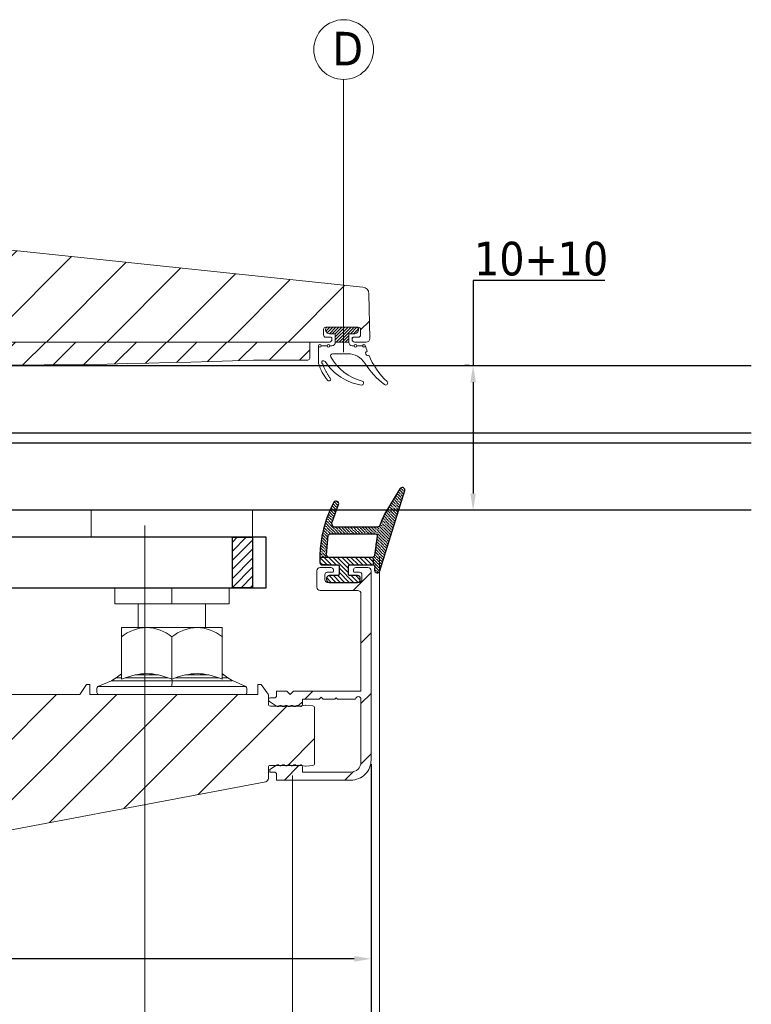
# Model space of a CAD drawing. Header units: millimetres. Extents: x 582 to 4940, y -30 to 2368.
# Tile 9 of 20: x 807 to 916, y 624 to 771. Entities that reach past the tile are written whole.
import ezdxf

# ---------------------------------------------------------------- set-up
doc = ezdxf.new("R2010")
doc.units = ezdxf.units.MM
doc.layers.get('0').update_dxf_attribs({"lineweight": 13})
for name, color, linetype, lineweight in [('CARTER INTERNO GRANDE 31.6', 8, 'Continuous', 9), ('DADO FLANGIATO M10', 33, 'Continuous', 9), ('GUARNIZIONI', 7, 'Continuous', 9), ('INDICATORI', 7, 'Continuous', 5), ('PENSILINA MAXI', 8, 'Continuous', 9), ('PLASTICA L GRANDE MAXI', 234, 'Continuous', 9), ('Quote', 5, 'Continuous', 9), ('SPESSORI 4 mm', 5, 'Continuous', 9), ('VITE M10X10', 183, 'Continuous', 9)]:
    doc.layers.add(name, color=color, linetype=linetype, lineweight=lineweight)
for name, color, linetype in [('DEFAULT', 7, 'Continuous'), ('PLASTICA REGISTRO TRIANGOLARE MAXI', 87, 'Continuous'), ('QUOTATURA', 1, 'Continuous'), ('VETRO', 140, 'Continuous')]:
    doc.layers.add(name, color=color, linetype=linetype)
doc.styles.get("Standard").update_dxf_attribs({"font": 'TAHOMA.TTF'})
doc.styles.add('STANDARD-Tahoma', font='TAHOMA.TTF')
doc.dimstyles.new('Annotativa millimetri', dxfattribs={"dimscale": 0, "dimtxt": 5, "dimasz": 2.5, "dimexe": 1.25, "dimexo": 0.625, "dimtad": 1, "dimtoh": 1, "dimdec": 1, "dimtxsty": 'Standard', "dimcen": 2.5, "dimclrd": 256, "dimclre": 256, "dimclrt": 7, "dimadec": 0, "dimazin": 0, "dimtfac": 1, "dimtdec": 1, "dimtmove": 0, "dimatfit": 3, "dimfxl": 1, "dimarcsym": 0})

# ---------------------------------------------------------------- blocks, each defined once
blk = doc.blocks.new('*D21')
at = {"layer": 'Defpoints', "color": 0}
for p in [(874.42, 719.38), (874.41, 697.86), (874.42, 697.86)]:
    blk.add_point(p, dxfattribs=at)
at = {"layer": 'Quote', "lineweight": -2}
for p, q in [((894.02, 731.99), (874.41, 731.99)), ((874.41, 731.99), (874.41, 719.38)), ((873.8, 719.38), (873.16, 719.38)), ((874.41, 716.88), (874.41, 700.36)), ((873.8, 697.86), (873.16, 697.86))]:
    blk.add_line(p, q, dxfattribs=at)
at = {"layer": 'Quote'}
for points in [[(874.83, 716.88), (874, 716.88), (874.41, 719.38)], [(874, 700.36), (874.83, 700.36), (874.41, 697.86)]]:
    blk.add_solid(points, dxfattribs=at)
at = {"layer": 'Quote', "color": 7, "insert": (884.53, 735.22), "char_height": 5, "attachment_point": 5}
blk.add_mtext('10+10', dxfattribs=at)
blk = doc.blocks.new('*D22')
at = {"layer": 'Defpoints', "color": 0}
for p in [(859.24, 660.76), (709.12, 632.17), (859.24, 619.82)]:
    blk.add_point(p, dxfattribs=at)
at = {"layer": 'Quote', "lineweight": -2}
for p, q in [((859.24, 660.14), (859.24, 618.57)), ((709.12, 631.55), (709.12, 618.57)), ((711.62, 619.82), (775.67, 619.82)), ((856.74, 619.82), (792.7, 619.82))]:
    blk.add_line(p, q, dxfattribs=at)
at = {"layer": 'Quote'}
for points in [[(711.62, 620.24), (711.62, 619.41), (709.12, 619.82)], [(856.74, 619.41), (856.74, 620.24), (859.24, 619.82)]]:
    blk.add_solid(points, dxfattribs=at)
at = {"layer": 'Quote', "color": 7, "insert": (784.18, 619.82), "char_height": 5, "attachment_point": 5}
blk.add_mtext('150,1', dxfattribs=at)
blk = doc.blocks.new('*D23')
at = {"layer": 'Defpoints', "color": 0}
for p in [(742.12, 672.93), (859.24, 660.76), (742.12, 631.21)]:
    blk.add_point(p, dxfattribs=at)
at = {"layer": 'Quote', "lineweight": -2}
for p, q in [((742.12, 672.3), (742.12, 629.96)), ((859.24, 660.14), (859.24, 629.96)), ((744.62, 631.21), (775.55, 631.21)), ((856.74, 631.21), (792.58, 631.21))]:
    blk.add_line(p, q, dxfattribs=at)
at = {"layer": 'Quote'}
for points in [[(744.62, 631.63), (744.62, 630.79), (742.12, 631.21)], [(856.74, 630.79), (856.74, 631.63), (859.24, 631.21)]]:
    blk.add_solid(points, dxfattribs=at)
at = {"layer": 'Quote', "color": 7, "insert": (784.07, 631.21), "char_height": 5, "attachment_point": 5}
blk.add_mtext('117,1', dxfattribs=at)

msp = doc.modelspace()

# ---------------------------------------------------------------- hatches: boundary and pattern name
h = msp.add_hatch()
h.set_pattern_fill('ANSI31', color=256, scale=2, style=0)
h.set_pattern_definition([(45, (369.745, -5.7326), (-4.49013, 4.49013), [])])
edge = h.paths.add_edge_path()
edge.add_line((711.12, 683.23), (711.12, 689.42))
edge.add_line((711.12, 708.64), (711.12, 703.92))
edge.add_line((720.12, 703.92), (720.12, 710.86))
edge.add_arc((722.12, 710.86), 2, 123.0879, 180, ccw=False)
edge.add_line((721.03, 712.54), (736.66, 722.72))
edge.add_arc((736.82, 722.47), 0.3, 0, 123.0879, ccw=False)
edge.add_line((737.12, 722.47), (737.12, 717.87))
edge.add_line((737.12, 717.87), (739.12, 717.87))
edge.add_line((739.12, 717.87), (739.12, 722.37))
edge.add_arc((739.62, 722.37), 0.5, 89.9999, 180, ccw=False)
edge.add_line((739.62, 722.87), (853.07, 722.87))
edge.add_arc((853.07, 723.22), 0.35, 269.9999, 360)
edge.add_line((853.42, 723.22), (853.42, 723.47))
edge.add_arc((853.32, 723.47), 0.1, 0, 90)
edge.add_line((853.32, 723.57), (852.52, 723.57))
edge.add_arc((852.52, 723.92), 0.35, 180, 270, ccw=False)
edge.add_line((852.17, 723.92), (852.17, 724.72))
edge.add_arc((852.52, 724.72), 0.35, 90, 180, ccw=False)
edge.add_line((852.52, 725.07), (857.32, 725.07))
edge.add_arc((857.32, 724.72), 0.35, 0, 90, ccw=False)
edge.add_line((857.67, 724.72), (857.67, 723.92))
edge.add_arc((857.32, 723.92), 0.35, 270, 360, ccw=False)
edge.add_line((857.32, 723.57), (856.52, 723.57))
edge.add_arc((856.52, 723.47), 0.1, 90.0001, 179.9999)
edge.add_line((856.42, 723.47), (856.42, 723.22))
edge.add_arc((856.77, 723.22), 0.35, 180, 270)
edge.add_line((856.77, 722.87), (858.53, 722.87))
edge.add_arc((858.53, 723.37), 0.5, 270, 361)
edge.add_line((859.03, 723.38), (858.91, 730.05))
edge.add_arc((857.91, 730.04), 1, 1, 84.3774)
edge.add_line((858.01, 731.03), (709.12, 746.67))
edge.add_line((709.12, 746.67), (709.12, 744.07))
edge.add_arc((709.47, 744.07), 0.35, 180.0001, 269.9999)
edge.add_line((709.47, 743.72), (709.72, 743.72))
edge.add_arc((709.72, 743.82), 0.1, 270, 360)
edge.add_line((709.82, 743.82), (709.82, 744.62))
edge.add_arc((710.17, 744.62), 0.35, 90, 180, ccw=False)
edge.add_line((710.17, 744.97), (710.97, 744.97))
edge.add_arc((710.97, 744.62), 0.35, 0, 90, ccw=False)
edge.add_line((711.32, 744.62), (711.32, 739.82))
edge.add_arc((710.97, 739.82), 0.35, 270.0001, 359.9999, ccw=False)
edge.add_line((710.97, 739.47), (710.17, 739.47))
edge.add_arc((710.17, 739.82), 0.35, 180.0001, 269.9999, ccw=False)
edge.add_line((709.82, 739.82), (709.82, 740.62))
edge.add_arc((709.72, 740.62), 0.1, 0.0001, 89.9999)
edge.add_line((709.72, 740.72), (709.47, 740.72))
edge.add_arc((709.47, 740.37), 0.35, 90.0001, 179.9999)
edge.add_line((709.12, 740.37), (709.12, 710.95))
edge.add_line((709.12, 710.95), (711.12, 708.64))
edge.add_line((711.12, 683.23), (709.12, 680.92))
edge.add_line((709.12, 680.92), (709.12, 632.17))
edge.add_line((709.12, 632.17), (843.57, 657.53))
edge.add_arc((843.47, 658.03), 0.5, 280.6826, 360.0219)
edge.add_line((843.97, 658.03), (843.97, 659.66))
edge.add_arc((844.27, 659.66), 0.3, 90.0543, 179.9457, ccw=False)
edge.add_line((844.27, 659.96), (848.77, 659.96))
edge.add_line((848.77, 659.96), (848.86, 659.95))
edge.add_line((848.86, 659.95), (849.48, 659.84))
edge.add_line((849.48, 659.84), (849.56, 659.84))
edge.add_line((849.56, 659.84), (850.57, 659.94))
edge.add_arc((850.54, 660.24), 0.3, 275.7071, 360)
edge.add_line((850.84, 660.24), (850.84, 668.5))
edge.add_arc((850.54, 668.5), 0.3, 0, 84.2929)
edge.add_line((850.57, 668.8), (849.56, 668.9))
edge.add_line((849.56, 668.9), (849.48, 668.9))
edge.add_line((849.48, 668.9), (848.88, 668.79))
edge.add_line((848.88, 668.79), (848.8, 668.78))
edge.add_line((848.8, 668.78), (844.27, 668.78))
edge.add_arc((844.27, 669.08), 0.3, 180, 270, ccw=False)
edge.add_line((843.97, 669.08), (843.97, 670.39))
edge.add_line((843.97, 670.39), (843.92, 670.56))
edge.add_line((843.92, 670.56), (842.92, 671.97))
edge.add_line((842.92, 671.97), (842.42, 671.97))
edge.add_line((842.42, 671.97), (842.42, 670.47))
edge.add_line((842.42, 670.47), (817.42, 670.48))
edge.add_line((817.42, 670.48), (817.42, 671.97))
edge.add_line((817.42, 671.97), (816.92, 671.97))
edge.add_line((816.92, 671.97), (815.92, 670.47))
edge.add_line((815.92, 670.47), (768.48, 670.47))
edge.add_line((768.48, 670.47), (767.42, 671.97))
edge.add_line((767.42, 671.97), (766.92, 671.97))
edge.add_line((766.92, 671.97), (766.92, 670.47))
edge.add_line((766.92, 670.47), (739.62, 670.47))
edge.add_arc((739.62, 670.97), 0.5, 180.0063, 270, ccw=False)
edge.add_line((739.12, 670.97), (739.12, 675.47))
edge.add_line((739.12, 675.47), (737.12, 675.47))
edge.add_line((737.12, 675.47), (737.12, 670.76))
edge.add_arc((736.82, 670.76), 0.3, -124.2448, 0.0063, ccw=False)
edge.add_line((736.66, 670.51), (722.31, 680.28))
edge.add_arc((725.12, 684.41), 5, 180, 235.7552, ccw=False)
edge.add_line((720.12, 684.41), (720.12, 689.42))
edge.add_line((720.12, 703.92), (711.12, 703.92))
edge.add_line((720.12, 689.42), (711.12, 689.42))
h = msp.add_hatch()
h.set_pattern_fill('ANSI36', color=256, scale=2.5, angle=270)
h.set_pattern_definition([(315, (950.0074, 732.3344), (0.6076699, -0.16572815), [0.78125, -0.15625, 0, -0.15625])])
h.paths.add_polyline_path([(860.11, 695.36), (853.95, 695.36, -0.56328), (853.46, 696.12), (854.42, 698.71, 0.857618), (853.7, 699.06, 0.121101), (851.63, 690.86), (852.99, 690.86), (853.03, 690.86, -0.416772), (852.63, 691.26), (852.86, 694.11, -0.371645), (853.16, 694.36), (859.85, 694.36, -0.448746), (860.15, 694.03), (859.77, 691.2, -0.289669), (859.46, 690.86), (859.32, 690.86, -0.391867), (859.6, 690.56), (859.6, 689.76, -0.368646), (859.8, 689.59), (859.76, 688.97, 0.879618), (860.55, 688.89), (864.25, 700.8, 0.897369), (863.52, 701.03), (861.53, 697.79, 0.053193), (860.61, 695.76, -0.350166)])
h = msp.add_hatch()
h.set_pattern_fill('ANSI31', color=256, scale=3.75, angle=270)
h.set_pattern_definition([(315, (950.0074, 732.3344), (0.3314563, 0.3314563), [])])
h.paths.add_polyline_path([(852.99, 690.86), (859.3, 690.86, -0.414133), (859.6, 690.56), (859.6, 689.76), (856.08, 689.76, 0.414418), (855.88, 689.56), (855.88, 688.36, 0.414214), (856.08, 688.16), (857.23, 688.16, -0.414214), (857.63, 687.76), (857.63, 687.56, -0.414214), (857.23, 687.16), (853.03, 687.16, -0.414214), (852.63, 687.56), (852.63, 687.76, -0.414214), (853.03, 688.16), (854.28, 688.16, 0.414214), (854.48, 688.36), (854.48, 689.56, 0.414146), (854.28, 689.76), (851.93, 689.76, -0.414217), (851.63, 690.06), (851.63, 690.86)])
h = msp.add_hatch()
h.set_pattern_fill('ANSI31', color=256, scale=2, style=0)
edge = h.paths.add_edge_path()
edge.add_line((852.11, 669.79), (853.86, 669.79))
edge.add_line((853.86, 669.79), (854.06, 669.99))
edge.add_line((854.06, 669.99), (854.26, 669.79))
edge.add_line((854.26, 669.79), (856.94, 669.79))
edge.add_arc((857.34, 669.79), 0.4, 0, 180, ccw=False)
edge.add_line((857.74, 669.79), (857.74, 660.46))
edge.add_arc((856.24, 660.46), 1.5, 270, 360, ccw=False)
edge.add_line((856.24, 658.96), (849.03, 658.96))
edge.add_line((849.03, 658.96), (849.03, 659.75))
edge.add_arc((848.73, 659.75), 0.3, 360, 450)
edge.add_line((848.73, 660.05), (848.52, 659.96))
edge.add_arc((848.31, 660.17), 0.3, 225, 315, ccw=False)
edge.add_arc((847.88, 659.75), 0.3, 45, 135)
edge.add_arc((847.46, 660.17), 0.3, 225, 315, ccw=False)
edge.add_arc((847.04, 659.75), 0.3, 45, 135)
edge.add_arc((846.61, 660.17), 0.3, 225, 315, ccw=False)
edge.add_arc((846.19, 659.75), 0.3, 45, 135)
edge.add_arc((845.76, 660.17), 0.3, 225, 315, ccw=False)
edge.add_arc((845.34, 659.75), 0.3, 45, 123.2359)
edge.add_line((845.17, 660), (844.19, 659.35))
edge.add_line((844.19, 659.35), (844.19, 658.96))
edge.add_line((844.19, 658.96), (844.89, 658.96))
edge.add_arc((844.89, 658.66), 0.3, 0, 90, ccw=False)
edge.add_line((845.19, 658.66), (845.19, 657.76))
edge.add_line((845.19, 657.76), (856.24, 657.76))
edge.add_arc((856.24, 660.76), 3, 270, 360)
edge.add_line((859.24, 660.76), (859.24, 688.86))
edge.add_arc((858.74, 688.86), 0.5, 0, 90)
edge.add_line((858.74, 689.36), (856.98, 689.36))
edge.add_arc((856.98, 689.01), 0.35, 90, 180)
edge.add_line((856.63, 689.01), (856.63, 688.76))
edge.add_arc((856.73, 688.76), 0.1, 180.0001, 269.9999)
edge.add_line((856.73, 688.66), (857.53, 688.66))
edge.add_arc((857.53, 688.31), 0.35, 0.0001, 89.9999, ccw=False)
edge.add_line((857.88, 688.31), (857.88, 687.51))
edge.add_arc((857.53, 687.51), 0.35, 270, 360, ccw=False)
edge.add_line((857.53, 687.16), (852.73, 687.16))
edge.add_arc((852.73, 687.51), 0.35, 180, 270, ccw=False)
edge.add_line((852.38, 687.51), (852.38, 688.31))
edge.add_arc((852.73, 688.31), 0.35, 90, 180, ccw=False)
edge.add_line((852.73, 688.66), (853.53, 688.66))
edge.add_arc((853.53, 688.76), 0.1, 270, 360)
edge.add_line((853.63, 688.76), (853.63, 689.01))
edge.add_arc((853.28, 689.01), 0.35, 0.0001, 89.9999)
edge.add_line((853.28, 689.36), (851.68, 689.36))
edge.add_arc((851.68, 688.86), 0.5, 90, 180)
edge.add_line((851.18, 688.86), (851.18, 686.46))
edge.add_arc((851.68, 686.46), 0.5, 180, 270)
edge.add_line((851.68, 685.96), (857.24, 685.96))
edge.add_arc((857.24, 685.46), 0.5, 0, 90, ccw=False)
edge.add_line((857.74, 685.46), (857.74, 670.99))
edge.add_line((857.74, 670.99), (847.69, 670.99))
edge.add_line((847.69, 670.99), (847.19, 670.49))
edge.add_line((847.19, 670.49), (846.69, 670.99))
edge.add_line((846.69, 670.99), (845.19, 670.99))
edge.add_line((845.19, 670.99), (845.19, 670.29))
edge.add_arc((844.89, 670.29), 0.3, 270, 359.9963, ccw=False)
edge.add_line((844.89, 669.99), (844.29, 669.99))
edge.add_arc((844.29, 669.69), 0.3, 90, 236.7641)
edge.add_line((844.12, 669.43), (845.17, 668.75))
edge.add_arc((845.34, 669), 0.3, 236.7641, 315)
edge.add_arc((845.76, 668.57), 0.3, 45, 135, ccw=False)
edge.add_arc((846.19, 669), 0.3, 225, 315)
edge.add_arc((846.61, 668.57), 0.3, 45, 135, ccw=False)
edge.add_arc((847.04, 669), 0.3, 225, 315)
edge.add_arc((847.46, 668.57), 0.3, 45, 135, ccw=False)
edge.add_arc((847.88, 669), 0.3, 225, 315)
edge.add_arc((848.31, 668.57), 0.3, 45, 135, ccw=False)
edge.add_line((848.52, 668.79), (848.73, 668.7))
edge.add_arc((848.73, 669), 0.3, 270, 360)
edge.add_line((849.03, 669), (849.03, 669.79))
edge.add_line((849.03, 669.79), (851.51, 669.79))
edge.add_line((851.51, 669.79), (851.81, 670.09))
edge.add_line((851.81, 670.09), (852.11, 669.79))
at = {"layer": 'GUARNIZIONI'}
h = msp.add_hatch(dxfattribs=at)
h.set_pattern_fill('ANSI31', color=256, scale=0.1, angle=270, style=0, pattern_type=2)
h.set_pattern_definition([(225, (974.78208, 770.4053), (0.2245064, -0.2245064), [])])
h.paths.add_polyline_path([(853.92, 722.87), (855.92, 722.87), (855.92, 724.07), (856.67, 724.07), (856.68, 724.07), (856.7, 724.07), (856.71, 724.08), (856.73, 724.08), (856.75, 724.08), (856.76, 724.08), (856.78, 724.08), (856.79, 724.09), (856.81, 724.09), (856.83, 724.09), (856.84, 724.1), (856.86, 724.1), (856.88, 724.11), (856.89, 724.11), (856.91, 724.12), (856.92, 724.12), (856.94, 724.13), (856.96, 724.14), (856.97, 724.14), (856.99, 724.15), (857, 724.16), (857.02, 724.17), (857.04, 724.18), (857.05, 724.19), (857.07, 724.2), (857.08, 724.21), (857.09, 724.22), (857.11, 724.23), (857.12, 724.24), (857.14, 724.25), (857.15, 724.27), (857.16, 724.28), (857.17, 724.29), (857.19, 724.3), (857.2, 724.32), (857.21, 724.33), (857.22, 724.35), (857.23, 724.36), (857.24, 724.38), (857.25, 724.39), (857.26, 724.41), (857.27, 724.42), (857.28, 724.44), (857.29, 724.45), (857.3, 724.47), (857.3, 724.48), (857.31, 724.5), (857.32, 724.52), (857.32, 724.53), (857.33, 724.55), (857.34, 724.56), (857.34, 724.58), (857.34, 724.6), (857.35, 724.61), (857.35, 724.63), (857.36, 724.65), (857.36, 724.66), (857.36, 724.68), (857.36, 724.69), (857.36, 724.71), (857.37, 724.73), (857.37, 724.74), (857.37, 724.76), (857.37, 724.77), (857.37, 724.78), (857.37, 724.79), (857.37, 724.79), (857.37, 724.8), (857.37, 724.81), (857.36, 724.81), (857.36, 724.82), (857.36, 724.83), (857.36, 724.84), (857.36, 724.84), (857.36, 724.85), (857.36, 724.86), (857.35, 724.86), (857.35, 724.87), (857.35, 724.88), (857.35, 724.88), (857.34, 724.89), (857.34, 724.9), (857.34, 724.9), (857.33, 724.91), (857.33, 724.92), (857.33, 724.92), (857.32, 724.93), (857.32, 724.94), (857.31, 724.94), (857.31, 724.95), (857.3, 724.96), (857.3, 724.96), (857.3, 724.97), (857.29, 724.97), (857.28, 724.98), (857.28, 724.99), (857.27, 724.99), (857.27, 725), (857.26, 725), (857.26, 725.01), (857.25, 725.01), (857.24, 725.02), (857.24, 725.02), (857.23, 725.02), (857.22, 725.03), (857.22, 725.03), (857.21, 725.04), (857.2, 725.04), (857.2, 725.04), (857.19, 725.05), (857.18, 725.05), (857.18, 725.05), (857.17, 725.06), (857.16, 725.06), (857.16, 725.06), (857.15, 725.06), (857.14, 725.06), (857.14, 725.07), (857.13, 725.07), (857.12, 725.07), (857.11, 725.07), (857.11, 725.07), (857.1, 725.07), (857.09, 725.07), (857.09, 725.07), (857.08, 725.07), (857.07, 725.07), (857.07, 725.07), (852.77, 725.07), (852.76, 725.07), (852.75, 725.07), (852.75, 725.07), (852.74, 725.07), (852.73, 725.07), (852.73, 725.07), (852.72, 725.07), (852.71, 725.07), (852.71, 725.07), (852.7, 725.07), (852.69, 725.06), (852.68, 725.06), (852.68, 725.06), (852.67, 725.06), (852.66, 725.06), (852.66, 725.05), (852.65, 725.05), (852.64, 725.05), (852.64, 725.04), (852.63, 725.04), (852.62, 725.04), (852.62, 725.03), (852.61, 725.03), (852.6, 725.02), (852.6, 725.02), (852.59, 725.02), (852.58, 725.01), (852.58, 725.01), (852.57, 725), (852.57, 725), (852.56, 724.99), (852.55, 724.99), (852.55, 724.98), (852.54, 724.97), (852.54, 724.97), (852.53, 724.96), (852.53, 724.96), (852.52, 724.95), (852.52, 724.94), (852.52, 724.94), (852.51, 724.93), (852.51, 724.92), (852.5, 724.92), (852.5, 724.91), (852.5, 724.9), (852.49, 724.9), (852.49, 724.89), (852.49, 724.88), (852.49, 724.88), (852.48, 724.87), (852.48, 724.86), (852.48, 724.86), (852.48, 724.85), (852.48, 724.84), (852.47, 724.84), (852.47, 724.83), (852.47, 724.82), (852.47, 724.81), (852.47, 724.81), (852.47, 724.8), (852.47, 724.79), (852.47, 724.79), (852.47, 724.78), (852.47, 724.77), (852.47, 724.76), (852.47, 724.74), (852.47, 724.73), (852.47, 724.71), (852.47, 724.69), (852.47, 724.68), (852.48, 724.66), (852.48, 724.65), (852.48, 724.63), (852.49, 724.61), (852.49, 724.6), (852.49, 724.58), (852.5, 724.56), (852.5, 724.55), (852.51, 724.53), (852.52, 724.52), (852.52, 724.5), (852.53, 724.48), (852.54, 724.47), (852.55, 724.45), (852.55, 724.44), (852.56, 724.42), (852.57, 724.41), (852.58, 724.39), (852.59, 724.38), (852.6, 724.36), (852.61, 724.35), (852.62, 724.33), (852.64, 724.32), (852.65, 724.3), (852.66, 724.29), (852.67, 724.28), (852.69, 724.27), (852.7, 724.25), (852.71, 724.24), (852.73, 724.23), (852.74, 724.22), (852.75, 724.21), (852.77, 724.2), (852.78, 724.19), (852.8, 724.18), (852.81, 724.17), (852.83, 724.16), (852.85, 724.15), (852.86, 724.14), (852.88, 724.14), (852.89, 724.13), (852.91, 724.12), (852.93, 724.12), (852.94, 724.11), (852.96, 724.11), (852.97, 724.1), (852.99, 724.1), (853.01, 724.09), (853.02, 724.09), (853.04, 724.09), (853.06, 724.08), (853.07, 724.08), (853.09, 724.08), (853.1, 724.08), (853.12, 724.08), (853.14, 724.07), (853.15, 724.07), (853.17, 724.07), (853.92, 724.07)], flags=0)
at = {"layer": 'PLASTICA L GRANDE MAXI'}
h = msp.add_hatch(dxfattribs=at)
h.set_pattern_fill('ANSI31', color=256, style=0)
h.set_pattern_definition([(45, (324.5972, 627.2436), (-2.245064, 2.245064), [])])
edge = h.paths.add_edge_path()
edge.add_arc((795.02, 2077.14), 1357.76, 267.76718, 271.97323)
edge.add_line((841.77, 720.18), (849.82, 720.18))
edge.add_line((849.82, 720.18), (849.82, 720.18))
edge.add_arc((849.82, 720.48), 0.3, 270, 360)
edge.add_line((850.12, 720.48), (850.12, 720.48))
edge.add_line((850.12, 720.48), (850.12, 722.87))
edge.add_line((850.12, 722.87), (740.12, 722.87))
edge.add_arc((740.12, 721.87), 1, 90, 180)
edge.add_line((739.12, 721.87), (739.12, 720.53))
edge.add_line((739.12, 720.53), (739.12, 717.37))
edge.add_line((739.12, 717.37), (736.62, 717.37))
edge.add_line((736.62, 717.37), (736.62, 718.37))
edge.add_line((736.62, 718.37), (733.12, 717.37))
edge.add_line((733.12, 717.37), (733.12, 714.87))
edge.add_line((733.12, 714.87), (739.12, 714.87))
edge.add_line((739.12, 714.87), (739.12, 678.47))
edge.add_line((739.12, 678.47), (733.12, 678.47))
edge.add_line((733.12, 678.47), (733.12, 675.97))
edge.add_line((733.12, 675.97), (736.62, 674.97))
edge.add_line((736.62, 674.97), (736.62, 675.97))
edge.add_line((736.62, 675.97), (739.12, 675.97))
edge.add_line((739.12, 675.97), (739.12, 672.93))
edge.add_line((739.12, 672.93), (742.12, 672.93))
edge.add_line((742.12, 672.93), (742.12, 720.4))
at = {"layer": 'PLASTICA REGISTRO TRIANGOLARE MAXI'}
h = msp.add_hatch(dxfattribs=at)
h.set_pattern_fill('ANSI31', color=256, scale=0.3, style=0)
h.paths.add_polyline_path([(841.62, 693.86), (841.62, 686.36), (838.62, 686.36), (838.62, 693.86)])

# ---------------------------------------------------------------- linework, layer by layer
for p, q in [((855.16, 761.88), (855.16, 721.36)), ((825.61, 607.94), (825.61, 695.6)), ((860.5, 607.94), (860.5, 690.91)), ((847.55, 607.94), (847.55, 658.44))]:
    msp.add_line(p, q)
at = {"layer": 'CARTER INTERNO GRANDE 31.6'}
msp.add_lwpolyline([(852.11, 669.79), (853.86, 669.79), (854.06, 669.99), (854.26, 669.79), (856.94, 669.79, -1), (857.74, 669.79), (857.74, 660.46, -0.414213), (856.24, 658.96), (849.03, 658.96), (849.03, 659.75, 0.414214), (848.73, 660.05), (848.52, 659.96, -0.414213), (848.1, 659.96, 0.414213), (847.67, 659.96, -0.414214), (847.25, 659.96, 0.414213), (846.82, 659.96, -0.414213), (846.4, 659.96, 0.414213), (845.97, 659.96, -0.414213), (845.55, 659.96, 0.355278), (845.17, 660), (844.19, 659.35), (844.19, 658.96), (844.89, 658.96, -0.414214), (845.19, 658.66), (845.19, 657.76), (856.24, 657.76, 0.414214), (859.24, 660.76), (859.24, 688.86, 0.414214), (858.74, 689.36), (856.98, 689.36, 0.414213), (856.63, 689.01), (856.63, 688.76, 0.414213), (856.73, 688.66), (857.53, 688.66, -0.414213), (857.88, 688.31), (857.88, 687.51, -0.414213), (857.53, 687.16), (852.73, 687.16, -0.414213), (852.38, 687.51), (852.38, 688.31, -0.414213), (852.73, 688.66), (853.53, 688.66, 0.414213), (853.63, 688.76), (853.63, 689.01, 0.414213), (853.28, 689.36), (851.68, 689.36, 0.414214), (851.18, 688.86), (851.18, 686.46, 0.414213), (851.68, 685.96), (857.24, 685.96, -0.414214), (857.74, 685.46), (857.74, 670.99), (847.69, 670.99), (847.19, 670.49), (846.69, 670.99), (845.19, 670.99), (845.19, 670.29, -0.414195), (844.89, 669.99), (844.29, 669.99, 0.745133), (844.12, 669.43), (845.17, 668.75, 0.355278), (845.55, 668.79, -0.414213), (845.97, 668.79, 0.414213), (846.4, 668.79, -0.414214), (846.82, 668.79, 0.414213), (847.25, 668.79, -0.414214), (847.67, 668.79, 0.414213), (848.1, 668.79, -0.414213), (848.52, 668.79), (848.73, 668.7, 0.414214), (849.03, 669), (849.03, 669.79), (851.51, 669.79), (851.81, 670.09)], format="xyb", close=True, dxfattribs=at)
at = {"layer": 'DADO FLANGIATO M10'}
for p, q in [((822.12, 679.09), (822.12, 680.47)), ((825.87, 680.47), (822.13, 680.47)), ((833.37, 680.47), (825.87, 680.47)), ((837.12, 680.47), (833.37, 680.47)), ((837.12, 680.47), (837.12, 679.09)), ((822.12, 679.09), (822.12, 672.76)), ((829.62, 679.09), (829.62, 672.76)), ((837.12, 672.76), (837.12, 679.09)), ((821.34, 672.97), (821.94, 673.4)), ((821.34, 672.97), (821.95, 673.4)), ((821.94, 673.4), (822.12, 673.58)), ((821.95, 673.4), (822.12, 673.58)), ((824.14, 673.4), (822.67, 672.97)), ((824.14, 673.4), (827.61, 673.4)), ((829.08, 672.97), (827.61, 673.4)), ((831.64, 673.4), (835.12, 673.4)), ((836.59, 672.97), (835.12, 673.4)), ((837.12, 673.6), (837.37, 673.42)), ((837.37, 673.41), (837.95, 672.99)), ((818.62, 671.67), (820.66, 672.54)), ((829.62, 671.67), (818.62, 671.67)), ((820.66, 672.54), (820.41, 672.43)), ((820.66, 672.54), (821.34, 672.97)), ((820.66, 672.54), (821, 672.76)), ((820.66, 672.54), (829.64, 672.54)), ((821.34, 672.97), (821.34, 672.97)), ((822.67, 672.97), (829.08, 672.97)), ((838.59, 672.54), (829.61, 672.54)), ((829.62, 672.76), (829.64, 672.54)), ((829.64, 672.54), (829.62, 671.67)), ((840.63, 671.67), (829.62, 671.67)), ((830.17, 672.97), (836.59, 672.97)), ((837.96, 672.98), (838.6, 672.56)), ((838.61, 672.55), (840.63, 671.67)), ((818.47, 670.8), (818.47, 671.39)), ((840.47, 670.47), (818.78, 670.47)), ((840.77, 670.8), (840.77, 671.39))]:
    msp.add_line(p, q, dxfattribs=at)
for centre, radius, start, end in [((826.23, 673.75, -407.66), 6.73, 93.0441, 127.5911), ((825.52, 673.75, -407.66), 6.73, 52.4086, 86.9563), ((833.73, 673.75, -407.66), 6.73, 93.0437, 127.5914), ((833.02, 673.75, -407.66), 6.73, 52.4089, 86.9559), ((821.95, 673.39, -407.66), 0.0105, 82.1327, 105.3181), ((822.09, 681.8, -407.66), 8.4, 269.0286, 270.2316), ((825.88, 665.57, -407.66), 8.02, 77.5111, 102.509), ((833.84, 663.24, -407.66), 10.4, 102.2261, 110.6875), ((833.38, 665.59, -407.66), 8, 77.4408, 102.5394), ((837.16, 681.8, -407.66), 8.4, 269.7684, 270.9714), ((818.81, 671.4, -407.66), 0.338, 124.8105, 180.7343), ((821.94, 733.6, -407.66), 60.63, 269.4346, 270.1755), ((827.49, 659.93, -407.66), 13.9, 110.2739, 112.6915), ((824.23, 659.87, -407.66), 13.97, 67.2787, 69.6718), ((833.47, 663.78, -407.66), 9.76, 109.7839, 113.2007), ((833.35, 663.99, -407.66), 9.55, 66.6909, 70.16), ((837.31, 733.6, -407.66), 60.63, 269.8245, 270.5654), ((840.44, 671.4, -407.66), 0.338, 359.2638, 55.189), ((818.79, 670.79, -407.66), 0.318, 177.7136, 267.5147), ((840.46, 670.79, -407.66), 0.318, 272.4859, 2.2886)]:
    msp.add_arc(centre, radius, start, end, dxfattribs=at)
at = {"layer": 'DEFAULT', "color": 0, "elevation": -407.66}
msp.add_lwpolyline([(859.6, 689.76, -0.368646), (859.8, 689.59), (859.76, 688.97, 0.879618), (860.55, 688.89), (864.25, 700.8, 0.897369), (863.52, 701.03), (861.53, 697.79, 0.053193), (860.61, 695.76, -0.351048), (860.11, 695.36), (853.92, 695.36, -0.544748), (853.46, 696.12), (854.42, 698.71, 0.857618), (853.7, 699.06, 0.121101), (851.63, 690.86)], format="xyb", dxfattribs=at)
msp.add_lwpolyline([(852.9, 689.76), (851.93, 689.76)], dxfattribs=at)
at = {"layer": 'GUARNIZIONI', "linetype": 'Continuous', "elevation": -407.66}
msp.add_lwpolyline([(852.47, 724.77, 0.414214), (853.17, 724.07), (853.17, 724.07), (853.92, 724.07), (853.92, 722.87), (855.92, 722.87), (855.92, 724.07), (856.67, 724.07), (856.67, 724.07, 0.414214), (857.37, 724.77, 0.414213), (857.07, 725.07), (852.77, 725.07, 0.414214), (852.47, 724.77)], format="xyb", dxfattribs=at)
at = {"layer": 'GUARNIZIONI', "elevation": -407.66}
for points in [[(852.77, 725.07), (857.07, 725.07)], [(852.72, 722.32), (851.82, 722.32)], [(857.98, 722.32), (857.12, 722.32)]]:
    msp.add_lwpolyline(points, dxfattribs=at)
for points in [[(856.72, 722.32), (856.42, 722.32, -0.414214), (855.92, 722.82), (855.92, 722.87), (853.92, 722.87), (853.92, 722.82, -0.414214), (853.42, 722.32), (853.12, 722.32)], [(858.37, 722.37, 0.019793), (858.67, 721.47, 1.249428), (858.89, 720.93, 0.100892), (861.62, 716.99, -0.948964), (861.23, 716.54, -0.086545), (858.31, 719.73, 0.25605), (855.78, 721.12), (855.78, 721.12), (853.52, 721.12, 0.570725), (853.25, 720.67, 0.207461), (857.91, 717.07, -0.957196), (857.79, 716.48, -0.209102), (852.4, 719.96, 0.251604), (852.2, 720.07), (852.02, 720.07, 0.40996), (851.92, 719.97), (851.92, 719.97), (851.92, 719.77), (851.92, 719.77, 0.255513), (851.96, 719.69, -0.161143), (852.06, 719.57), (852.1, 719.47), (852.14, 719.36), (852.18, 719.26), (852.23, 719.15), (852.27, 719.05), (852.31, 718.95), (852.36, 718.85), (852.41, 718.75), (852.45, 718.65), (852.5, 718.55), (852.55, 718.46), (852.6, 718.37), (852.65, 718.28), (852.7, 718.19), (852.75, 718.1), (852.8, 718.02), (852.86, 717.94), (852.91, 717.85), (852.96, 717.78), (853.02, 717.7), (853.07, 717.62), (853.13, 717.55), (853.18, 717.48, -0.995684), (852.79, 717.17, -0.095029), (851.43, 719.68, -0.076834), (851.42, 719.77), (851.42, 722.32)]]:
    msp.add_lwpolyline(points, format="xyb", dxfattribs=at)
at = {"layer": 'GUARNIZIONI'}
for centre in [(851.62, 722.32, -407.66), (852.92, 722.32, -407.66), (856.92, 722.32, -407.66), (858.18, 722.32, -407.66)]:
    msp.add_circle(centre, 0.2, dxfattribs=at)
at = {"layer": 'INDICATORI', "color": 0}
msp.add_circle((855.16, 766.32), 4.44, dxfattribs=at)
at = {"layer": 'PENSILINA MAXI'}
for points in [[(739.62, 722.87), (853.07, 722.87, 0.414214), (853.42, 723.22), (853.42, 723.47, 0.414213), (853.32, 723.57), (852.52, 723.57, -0.414213), (852.17, 723.92), (852.17, 724.72, -0.414213), (852.52, 725.07), (857.32, 725.07, -0.414213), (857.67, 724.72), (857.67, 723.92, -0.414213), (857.32, 723.57), (856.52, 723.57, 0.414213), (856.42, 723.47), (856.42, 723.22, 0.414213), (856.77, 722.87), (858.53, 722.87, 0.419335), (859.03, 723.38), (858.91, 730.05, 0.38075), (858.01, 731.03), (709.12, 746.67)], [(739.62, 722.87), (853.07, 722.87, 0.414214), (853.42, 723.22), (853.42, 723.47, 0.414213), (853.32, 723.57), (852.52, 723.57, -0.414213), (852.17, 723.92), (852.17, 724.72, -0.414213), (852.52, 725.07), (857.32, 725.07, -0.414213), (857.67, 724.72), (857.67, 723.92, -0.414213), (857.32, 723.57), (856.52, 723.57, 0.414213), (856.42, 723.47), (856.42, 723.22, 0.414213), (856.77, 722.87), (858.53, 722.87, 0.419335), (859.03, 723.38), (858.91, 730.05, 0.38075), (858.01, 731.03), (709.12, 746.67)], [(709.12, 632.17), (843.57, 657.53, 0.360709), (843.97, 658.03), (843.97, 659.66, -0.413659), (844.27, 659.96), (848.77, 659.96), (848.86, 659.95), (849.48, 659.84), (849.56, 659.84), (850.57, 659.94, 0.385331), (850.84, 660.24), (850.84, 668.5, 0.385331), (850.57, 668.8), (849.56, 668.9), (849.48, 668.9), (848.88, 668.79), (848.8, 668.78), (844.27, 668.78, -0.414214), (843.97, 669.08), (843.97, 670.39), (843.92, 670.56), (842.92, 671.97), (842.42, 671.97), (842.42, 670.47), (817.42, 670.48), (817.42, 671.97), (816.92, 671.97), (815.92, 670.47), (768.48, 670.47)], [(709.12, 632.17), (843.57, 657.53, 0.360709), (843.97, 658.03), (843.97, 659.66, -0.413659), (844.27, 659.96), (848.77, 659.96), (848.86, 659.95), (849.48, 659.84), (849.56, 659.84), (850.57, 659.94, 0.385331), (850.84, 660.24), (850.84, 668.5, 0.385331), (850.57, 668.8), (849.56, 668.9), (849.48, 668.9), (848.88, 668.79), (848.8, 668.78), (844.27, 668.78, -0.414214), (843.97, 669.08), (843.97, 670.39), (843.92, 670.56), (842.92, 671.97), (842.42, 671.97), (842.42, 670.47), (817.42, 670.48), (817.42, 671.97), (816.92, 671.97), (815.92, 670.47), (768.48, 670.47)]]:
    msp.add_lwpolyline(points, format="xyb", dxfattribs=at)
at = {"layer": 'PLASTICA L GRANDE MAXI', "elevation": -407.66}
msp.add_lwpolyline([(742.12, 720.4, 0.018354), (841.77, 720.18), (849.82, 720.18), (849.82, 720.18, 0.414214), (850.12, 720.48), (850.12, 720.48), (850.12, 722.87), (740.12, 722.87, 0.414214)], format="xyb", dxfattribs=at)
at = {"layer": 'PLASTICA REGISTRO TRIANGOLARE MAXI'}
msp.add_lwpolyline([(762.62, 686.36), (843.62, 686.36), (843.62, 693.86), (742.12, 693.86), (742.12, 686.36), (745.62, 686.36)], dxfattribs=at)
msp.add_lwpolyline([(841.62, 693.86), (841.62, 686.36), (838.62, 686.36), (838.62, 693.86)], close=True, dxfattribs=at)
at = {"layer": 'QUOTATURA', "color": 0, "elevation": -407.66}
msp.add_lwpolyline([(853.02, 690.86, -0.410685), (852.63, 691.26), (852.86, 694.11, -0.371645), (853.16, 694.36), (853.16, 694.36), (859.85, 694.36, -0.458102), (860.14, 694.02), (859.77, 691.2, -0.289669), (859.46, 690.86), (852.99, 690.86), (851.63, 690.86), (851.63, 690.06), (851.63, 690.06, 0.413641), (851.93, 689.76), (854.28, 689.76, -0.414213), (854.48, 689.56), (854.48, 688.36, -0.414214), (854.28, 688.16), (853.03, 688.16, 0.414214), (852.63, 687.76), (852.63, 687.56, 0.414214), (853.03, 687.16), (853.03, 687.16), (857.23, 687.16, 0.414213), (857.63, 687.56), (857.63, 687.56), (857.63, 687.76), (857.63, 687.76, 0.414213), (857.23, 688.16), (856.08, 688.16), (856.08, 688.16, -0.414214), (855.88, 688.36), (855.88, 689.56, -0.414213), (856.08, 689.76), (859.6, 689.76), (859.6, 690.56, 0.414134), (859.3, 690.86)], format="xyb", dxfattribs=at)
at = {"layer": 'SPESSORI 4 mm', "elevation": -407.66}
msp.add_lwpolyline([(817.62, 693.86), (817.62, 697.86), (841.62, 697.86), (841.62, 693.86)], close=True, dxfattribs=at)
at = {"layer": 'VETRO'}
for p, q in [((742.12, 709.36), (915.78, 709.36)), ((742.12, 707.87), (915.78, 707.87))]:
    msp.add_line(p, q, dxfattribs=at)
at = {"layer": 'VETRO', "elevation": -407.66}
msp.add_lwpolyline([(915.78, 697.86), (743.12, 697.86), (742.12, 698.86), (742.12, 718.38), (743.12, 719.38), (915.78, 719.38)], dxfattribs=at)
at = {"layer": 'VITE M10X10'}
for p, q in [((821.12, 683.96), (821.12, 686.36)), ((829.62, 683.96), (829.62, 686.36)), ((838.12, 683.96), (838.12, 686.36)), ((829.62, 683.96), (821.12, 683.96)), ((824.62, 680.47), (824.62, 683.96)), ((838.12, 683.96), (829.62, 683.96)), ((834.62, 680.47), (834.62, 683.96))]:
    msp.add_line(p, q, dxfattribs=at)

# ---------------------------------------------------------------- texts
at = {"layer": 'INDICATORI', "color": 0, "insert": (853.5, 768.96), "char_height": 5, "width": 4.1965, "attachment_point": 1, "style": 'STANDARD-Tahoma'}
msp.add_mtext('D', dxfattribs=at)

# ---------------------------------------------------------------- dimensions: what is measured, and where the dimension line sits
at = {"layer": 'Quote'}
dim = msp.add_linear_dim(base=(874.41, 697.86, -407.66), p1=(874.42, 719.38, -407.66), p2=(874.42, 697.86, -407.66), angle=270, text='10+10', dimstyle='Annotativa millimetri', override={"dimscale": 1, "dimlfac": 1, "dimtxsty": 'Standard', "dimsah": 1, "dimtolj": 0}, dxfattribs=at)
dim.commit()
dim.dimension.update_dxf_attribs({"geometry": '*D21', "text_midpoint": (884.53, 731.99, -407.66), "dimtype": 160})
dim = msp.add_linear_dim(base=(742.12, 631.21), p1=(859.24, 660.76), p2=(742.12, 672.93, -407.66), dimstyle='Annotativa millimetri', override={"dimscale": 1, "dimtad": 0, "dimlfac": 1, "dimtxsty": 'Standard', "dimsah": 1, "dimtolj": 0}, dxfattribs=at)
dim.commit()
dim.dimension.update_dxf_attribs({"geometry": '*D23', "text_midpoint": (784.07, 631.21), "dimtype": 160})
dim = msp.add_linear_dim(base=(859.24, 619.82), p1=(709.12, 632.17), p2=(859.24, 660.76), dimstyle='Annotativa millimetri', override={"dimscale": 1, "dimtad": 0, "dimlfac": 1, "dimtxsty": 'Standard', "dimsah": 1, "dimtolj": 0}, dxfattribs=at)
dim.commit()
dim.dimension.update_dxf_attribs({"geometry": '*D22', "text_midpoint": (784.18, 619.82)})

doc.saveas('drawing.dxf')
